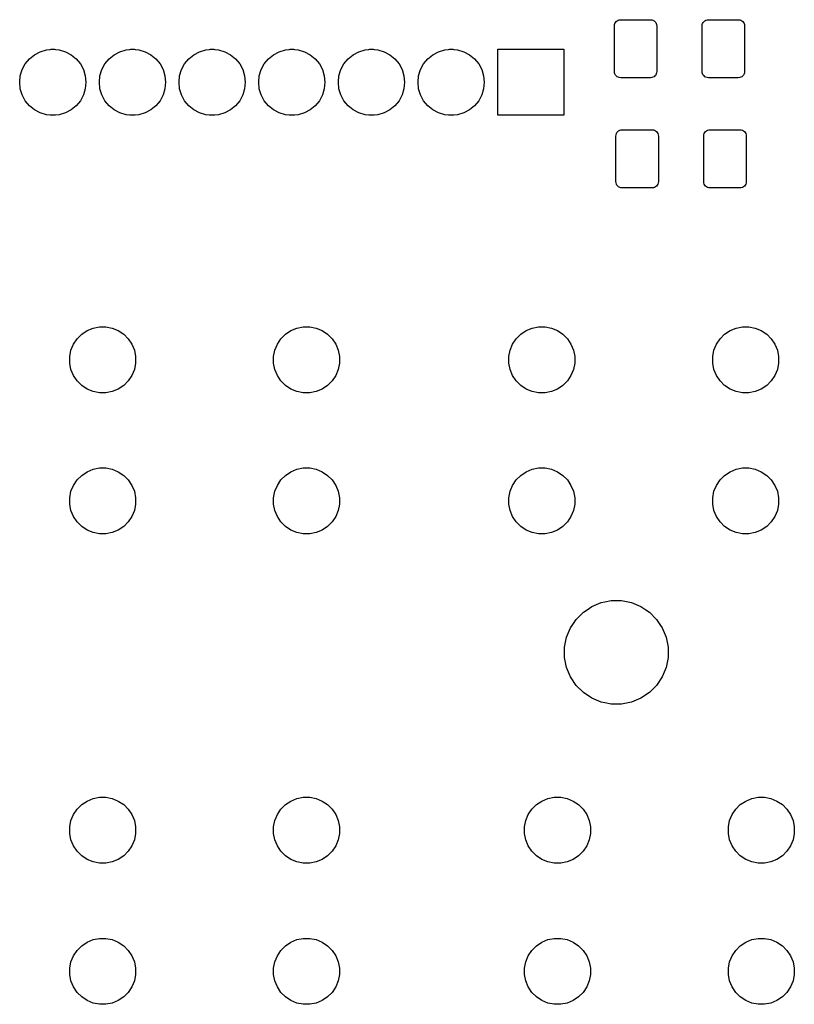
# Model space of a CAD drawing. Extents: x 69 to 114.1, y -101.6 to -36.7.
# Tile 3 of 3: x 89.4 to 114.1, y -69.6 to -38.2. Entities that reach past the tile are written whole.
import ezdxf

# ---------------------------------------------------------------- set-up
doc = ezdxf.new("R2010")
doc.units = 0
doc.header["$MEASUREMENT"] = 0
doc.layers.add('BLACK', color=7, linetype='CONTINUOUS')

msp = doc.modelspace()

# ---------------------------------------------------------------- linework, layer by layer
at = {"layer": 'BLACK', "linetype": 'CONTINUOUS'}
for p, q in [((108.318, -38.3114), (108.329, -38.2749)), ((108.329, -38.2749), (108.347, -38.2412)), ((108.347, -38.2412), (108.372, -38.2117)), ((108.372, -38.2117), (108.401, -38.1874)), ((108.401, -38.1874), (108.435, -38.1694)), ((108.435, -38.1694), (108.471, -38.1583)), ((108.471, -38.1583), (108.516, -38.154)), ((108.516, -38.154), (109.464, -38.154)), ((109.464, -38.154), (109.509, -38.1583)), ((109.509, -38.1583), (109.545, -38.1694)), ((109.545, -38.1694), (109.579, -38.1874)), ((109.579, -38.1874), (109.608, -38.2117)), ((109.608, -38.2117), (109.633, -38.2412)), ((109.633, -38.2412), (109.651, -38.2749)), ((109.651, -38.2749), (109.662, -38.3114)), ((111.118, -38.3114), (111.129, -38.2749)), ((111.129, -38.2749), (111.147, -38.2412)), ((111.147, -38.2412), (111.172, -38.2117)), ((111.172, -38.2117), (111.201, -38.1874)), ((111.201, -38.1874), (111.235, -38.1694)), ((111.235, -38.1694), (111.271, -38.1583)), ((111.271, -38.1583), (111.316, -38.154)), ((111.316, -38.154), (112.264, -38.154)), ((112.264, -38.154), (112.309, -38.1583)), ((112.309, -38.1583), (112.345, -38.1694)), ((112.345, -38.1694), (112.379, -38.1874)), ((112.379, -38.1874), (112.408, -38.2117)), ((112.408, -38.2117), (112.433, -38.2412)), ((112.433, -38.2412), (112.451, -38.2749)), ((112.451, -38.2749), (112.462, -38.3114)), ((108.314, -38.3555), (108.318, -38.3114)), ((108.314, -39.8045), (108.314, -38.3555)), ((109.662, -38.3114), (109.666, -38.3555)), ((109.666, -38.3555), (109.666, -39.8045)), ((111.114, -38.3555), (111.118, -38.3114)), ((111.114, -39.8045), (111.114, -38.3555)), ((112.462, -38.3114), (112.466, -38.3555)), ((112.466, -38.3555), (112.466, -39.8045)), ((89.8233, -39.2719), (90.0059, -39.1743)), ((90.0059, -39.1743), (90.204, -39.1142)), ((90.204, -39.1142), (90.3275, -39.102)), ((90.3275, -39.102), (90.3584, -39.099)), ((90.3584, -39.099), (90.4616, -39.099)), ((90.4616, -39.099), (90.4925, -39.102)), ((90.4925, -39.102), (90.616, -39.1142)), ((90.616, -39.1142), (90.8141, -39.1743)), ((90.8141, -39.1743), (90.9967, -39.2719)), ((92.3633, -39.2719), (92.5459, -39.1743)), ((92.5459, -39.1743), (92.744, -39.1142)), ((92.744, -39.1142), (92.8675, -39.102)), ((92.8675, -39.102), (92.8984, -39.099)), ((92.8984, -39.099), (93.0016, -39.099)), ((93.0016, -39.099), (93.0325, -39.102)), ((93.0325, -39.102), (93.156, -39.1142)), ((93.156, -39.1142), (93.3541, -39.1743)), ((93.3541, -39.1743), (93.5367, -39.2719)), ((94.9033, -39.2719), (95.0859, -39.1743)), ((95.0859, -39.1743), (95.284, -39.1142)), ((95.284, -39.1142), (95.4075, -39.102)), ((95.4075, -39.102), (95.4384, -39.099)), ((95.4384, -39.099), (95.5416, -39.099)), ((95.5416, -39.099), (95.5725, -39.102)), ((95.5725, -39.102), (95.696, -39.1142)), ((95.696, -39.1142), (95.8941, -39.1743)), ((95.8941, -39.1743), (96.0767, -39.2719)), ((97.4433, -39.2719), (97.6259, -39.1743)), ((97.6259, -39.1743), (97.824, -39.1142)), ((97.824, -39.1142), (97.9475, -39.102)), ((97.9475, -39.102), (97.9784, -39.099)), ((97.9784, -39.099), (98.0816, -39.099)), ((98.0816, -39.099), (98.1125, -39.102)), ((98.1125, -39.102), (98.236, -39.1142)), ((98.236, -39.1142), (98.4341, -39.1743)), ((98.4341, -39.1743), (98.6167, -39.2719)), ((99.9833, -39.2719), (100.166, -39.1743)), ((100.166, -39.1743), (100.364, -39.1142)), ((100.364, -39.1142), (100.487, -39.102)), ((100.487, -39.102), (100.518, -39.099)), ((100.518, -39.099), (100.622, -39.099)), ((100.622, -39.099), (100.653, -39.102)), ((100.653, -39.102), (100.776, -39.1142)), ((100.776, -39.1142), (100.974, -39.1743)), ((100.974, -39.1743), (101.157, -39.2719)), ((102.523, -39.2719), (102.706, -39.1743)), ((102.706, -39.1743), (102.904, -39.1142)), ((102.904, -39.1142), (103.027, -39.102)), ((103.027, -39.102), (103.058, -39.099)), ((103.058, -39.099), (103.162, -39.099)), ((103.162, -39.099), (103.193, -39.102)), ((103.193, -39.102), (103.316, -39.1142)), ((103.316, -39.1142), (103.514, -39.1743)), ((103.514, -39.1743), (103.697, -39.2719)), ((104.599, -41.201), (104.599, -39.099)), ((104.599, -39.099), (106.701, -39.099)), ((106.701, -39.099), (106.701, -41.201)), ((89.5319, -39.5633), (89.6632, -39.4032)), ((89.6632, -39.4032), (89.8233, -39.2719)), ((90.9967, -39.2719), (91.1568, -39.4032)), ((91.1568, -39.4032), (91.2881, -39.5633)), ((92.0719, -39.5633), (92.2032, -39.4032)), ((92.2032, -39.4032), (92.3633, -39.2719)), ((93.5367, -39.2719), (93.6968, -39.4032)), ((93.6968, -39.4032), (93.8281, -39.5633)), ((94.6119, -39.5633), (94.7432, -39.4032)), ((94.7432, -39.4032), (94.9033, -39.2719)), ((96.0767, -39.2719), (96.2368, -39.4032)), ((96.2368, -39.4032), (96.3681, -39.5633)), ((97.1519, -39.5633), (97.2832, -39.4032)), ((97.2832, -39.4032), (97.4433, -39.2719)), ((98.6167, -39.2719), (98.7768, -39.4032)), ((98.7768, -39.4032), (98.9081, -39.5633)), ((99.6919, -39.5633), (99.8232, -39.4032)), ((99.8232, -39.4032), (99.9833, -39.2719)), ((101.157, -39.2719), (101.317, -39.4032)), ((101.317, -39.4032), (101.448, -39.5633)), ((102.232, -39.5633), (102.363, -39.4032)), ((102.363, -39.4032), (102.523, -39.2719)), ((103.697, -39.2719), (103.857, -39.4032)), ((103.857, -39.4032), (103.988, -39.5633)), ((89.3742, -39.944), (89.4343, -39.7459)), ((89.4343, -39.7459), (89.5319, -39.5633)), ((91.2881, -39.5633), (91.3857, -39.7459)), ((91.3857, -39.7459), (91.4458, -39.944)), ((91.9142, -39.944), (91.9743, -39.7459)), ((91.9743, -39.7459), (92.0719, -39.5633)), ((93.8281, -39.5633), (93.9257, -39.7459)), ((93.9257, -39.7459), (93.9858, -39.944)), ((94.4542, -39.944), (94.5143, -39.7459)), ((94.5143, -39.7459), (94.6119, -39.5633)), ((96.3681, -39.5633), (96.4657, -39.7459)), ((96.4657, -39.7459), (96.5258, -39.944)), ((96.9942, -39.944), (97.0543, -39.7459)), ((97.0543, -39.7459), (97.1519, -39.5633)), ((98.9081, -39.5633), (99.0057, -39.7459)), ((99.0057, -39.7459), (99.0658, -39.944)), ((99.5342, -39.944), (99.5943, -39.7459)), ((99.5943, -39.7459), (99.6919, -39.5633)), ((101.448, -39.5633), (101.546, -39.7459)), ((101.546, -39.7459), (101.606, -39.944)), ((102.074, -39.944), (102.134, -39.7459)), ((102.134, -39.7459), (102.232, -39.5633)), ((103.988, -39.5633), (104.086, -39.7459)), ((104.086, -39.7459), (104.146, -39.944)), ((108.318, -39.8486), (108.314, -39.8045)), ((108.329, -39.8851), (108.318, -39.8486)), ((109.662, -39.8486), (109.651, -39.8851)), ((109.666, -39.8045), (109.662, -39.8486)), ((111.118, -39.8486), (111.114, -39.8045)), ((111.129, -39.8851), (111.118, -39.8486)), ((112.462, -39.8486), (112.451, -39.8851)), ((112.466, -39.8045), (112.462, -39.8486)), ((89.3539, -40.15), (89.3742, -39.944)), ((89.3742, -40.356), (89.3539, -40.15)), ((91.4458, -39.944), (91.4661, -40.15)), ((91.4661, -40.15), (91.4458, -40.356)), ((91.8939, -40.15), (91.9142, -39.944)), ((91.9142, -40.356), (91.8939, -40.15)), ((93.9858, -39.944), (94.0061, -40.15)), ((94.0061, -40.15), (93.9858, -40.356)), ((94.4339, -40.15), (94.4542, -39.944)), ((94.4542, -40.356), (94.4339, -40.15)), ((96.5258, -39.944), (96.5461, -40.15)), ((96.5461, -40.15), (96.5258, -40.356)), ((96.9739, -40.15), (96.9942, -39.944)), ((96.9942, -40.356), (96.9739, -40.15)), ((99.0658, -39.944), (99.0861, -40.15)), ((99.0861, -40.15), (99.0658, -40.356)), ((99.5139, -40.15), (99.5342, -39.944)), ((99.5342, -40.356), (99.5139, -40.15)), ((101.606, -39.944), (101.626, -40.15)), ((101.626, -40.15), (101.606, -40.356)), ((102.054, -40.15), (102.074, -39.944)), ((102.074, -40.356), (102.054, -40.15)), ((104.146, -39.944), (104.166, -40.15)), ((104.166, -40.15), (104.146, -40.356)), ((108.347, -39.9188), (108.329, -39.8851)), ((108.372, -39.9483), (108.347, -39.9188)), ((108.401, -39.9726), (108.372, -39.9483)), ((108.435, -39.9906), (108.401, -39.9726)), ((108.471, -40.0017), (108.435, -39.9906)), ((108.516, -40.006), (108.471, -40.0017)), ((109.464, -40.006), (108.516, -40.006)), ((109.509, -40.0017), (109.464, -40.006)), ((109.545, -39.9906), (109.509, -40.0017)), ((109.579, -39.9726), (109.545, -39.9906)), ((109.608, -39.9483), (109.579, -39.9726)), ((109.633, -39.9188), (109.608, -39.9483)), ((109.651, -39.8851), (109.633, -39.9188)), ((111.147, -39.9188), (111.129, -39.8851)), ((111.172, -39.9483), (111.147, -39.9188)), ((111.201, -39.9726), (111.172, -39.9483)), ((111.235, -39.9906), (111.201, -39.9726)), ((111.271, -40.0017), (111.235, -39.9906)), ((111.316, -40.006), (111.271, -40.0017)), ((112.264, -40.006), (111.316, -40.006)), ((112.309, -40.0017), (112.264, -40.006)), ((112.345, -39.9906), (112.309, -40.0017)), ((112.379, -39.9726), (112.345, -39.9906)), ((112.408, -39.9483), (112.379, -39.9726)), ((112.433, -39.9188), (112.408, -39.9483)), ((112.451, -39.8851), (112.433, -39.9188)), ((89.4343, -40.5541), (89.3742, -40.356)), ((91.4458, -40.356), (91.3857, -40.5541)), ((91.9743, -40.5541), (91.9142, -40.356)), ((93.9858, -40.356), (93.9257, -40.5541)), ((94.5143, -40.5541), (94.4542, -40.356)), ((96.5258, -40.356), (96.4657, -40.5541)), ((97.0543, -40.5541), (96.9942, -40.356)), ((99.0658, -40.356), (99.0057, -40.5541)), ((99.5943, -40.5541), (99.5342, -40.356)), ((101.606, -40.356), (101.546, -40.5541)), ((102.134, -40.5541), (102.074, -40.356)), ((104.146, -40.356), (104.086, -40.5541)), ((89.5319, -40.7367), (89.4343, -40.5541)), ((89.6632, -40.8968), (89.5319, -40.7367)), ((91.2881, -40.7367), (91.1568, -40.8968)), ((91.3857, -40.5541), (91.2881, -40.7367)), ((92.0719, -40.7367), (91.9743, -40.5541)), ((92.2032, -40.8968), (92.0719, -40.7367)), ((93.8281, -40.7367), (93.6968, -40.8968)), ((93.9257, -40.5541), (93.8281, -40.7367)), ((94.6119, -40.7367), (94.5143, -40.5541)), ((94.7432, -40.8968), (94.6119, -40.7367)), ((96.3681, -40.7367), (96.2368, -40.8968)), ((96.4657, -40.5541), (96.3681, -40.7367)), ((97.1519, -40.7367), (97.0543, -40.5541)), ((97.2832, -40.8968), (97.1519, -40.7367)), ((98.9081, -40.7367), (98.7768, -40.8968)), ((99.0057, -40.5541), (98.9081, -40.7367)), ((99.6919, -40.7367), (99.5943, -40.5541)), ((99.8232, -40.8968), (99.6919, -40.7367)), ((101.448, -40.7367), (101.317, -40.8968)), ((101.546, -40.5541), (101.448, -40.7367)), ((102.232, -40.7367), (102.134, -40.5541)), ((102.363, -40.8968), (102.232, -40.7367)), ((103.988, -40.7367), (103.857, -40.8968)), ((104.086, -40.5541), (103.988, -40.7367)), ((89.8233, -41.0281), (89.6632, -40.8968)), ((90.0059, -41.1257), (89.8233, -41.0281)), ((90.204, -41.1858), (90.0059, -41.1257)), ((90.8141, -41.1257), (90.616, -41.1858)), ((90.9967, -41.0281), (90.8141, -41.1257)), ((91.1568, -40.8968), (90.9967, -41.0281)), ((92.3633, -41.0281), (92.2032, -40.8968)), ((92.5459, -41.1257), (92.3633, -41.0281)), ((92.744, -41.1858), (92.5459, -41.1257)), ((93.3541, -41.1257), (93.156, -41.1858)), ((93.5367, -41.0281), (93.3541, -41.1257)), ((93.6968, -40.8968), (93.5367, -41.0281)), ((94.9033, -41.0281), (94.7432, -40.8968)), ((95.0859, -41.1257), (94.9033, -41.0281)), ((95.284, -41.1858), (95.0859, -41.1257)), ((95.8941, -41.1257), (95.696, -41.1858)), ((96.0767, -41.0281), (95.8941, -41.1257)), ((96.2368, -40.8968), (96.0767, -41.0281)), ((97.4433, -41.0281), (97.2832, -40.8968)), ((97.6259, -41.1257), (97.4433, -41.0281)), ((97.824, -41.1858), (97.6259, -41.1257)), ((98.4341, -41.1257), (98.236, -41.1858)), ((98.6167, -41.0281), (98.4341, -41.1257)), ((98.7768, -40.8968), (98.6167, -41.0281)), ((99.9833, -41.0281), (99.8232, -40.8968)), ((100.166, -41.1257), (99.9833, -41.0281)), ((100.364, -41.1858), (100.166, -41.1257)), ((100.974, -41.1257), (100.776, -41.1858)), ((101.157, -41.0281), (100.974, -41.1257)), ((101.317, -40.8968), (101.157, -41.0281)), ((102.523, -41.0281), (102.363, -40.8968)), ((102.706, -41.1257), (102.523, -41.0281)), ((102.904, -41.1858), (102.706, -41.1257)), ((103.514, -41.1257), (103.316, -41.1858)), ((103.697, -41.0281), (103.514, -41.1257)), ((103.857, -40.8968), (103.697, -41.0281)), ((90.3275, -41.198), (90.204, -41.1858)), ((90.3584, -41.201), (90.3275, -41.198)), ((90.4616, -41.201), (90.3584, -41.201)), ((90.4925, -41.198), (90.4616, -41.201)), ((90.616, -41.1858), (90.4925, -41.198)), ((92.8675, -41.198), (92.744, -41.1858)), ((92.8984, -41.201), (92.8675, -41.198)), ((93.0016, -41.201), (92.8984, -41.201)), ((93.0325, -41.198), (93.0016, -41.201)), ((93.156, -41.1858), (93.0325, -41.198)), ((95.4075, -41.198), (95.284, -41.1858)), ((95.4384, -41.201), (95.4075, -41.198)), ((95.5416, -41.201), (95.4384, -41.201)), ((95.5725, -41.198), (95.5416, -41.201)), ((95.696, -41.1858), (95.5725, -41.198)), ((97.9475, -41.198), (97.824, -41.1858)), ((97.9784, -41.201), (97.9475, -41.198)), ((98.0816, -41.201), (97.9784, -41.201)), ((98.1125, -41.198), (98.0816, -41.201)), ((98.236, -41.1858), (98.1125, -41.198)), ((100.487, -41.198), (100.364, -41.1858)), ((100.518, -41.201), (100.487, -41.198)), ((100.622, -41.201), (100.518, -41.201)), ((100.653, -41.198), (100.622, -41.201)), ((100.776, -41.1858), (100.653, -41.198)), ((103.027, -41.198), (102.904, -41.1858)), ((103.058, -41.201), (103.027, -41.198)), ((103.162, -41.201), (103.058, -41.201)), ((103.193, -41.198), (103.162, -41.201)), ((103.316, -41.1858), (103.193, -41.198)), ((106.701, -41.201), (104.599, -41.201)), ((108.379, -41.7849), (108.397, -41.7512)), ((108.397, -41.7512), (108.422, -41.7217)), ((108.422, -41.7217), (108.451, -41.6974)), ((108.451, -41.6974), (108.485, -41.6794)), ((108.485, -41.6794), (108.521, -41.6683)), ((108.521, -41.6683), (108.566, -41.664)), ((108.566, -41.664), (109.514, -41.664)), ((109.514, -41.664), (109.559, -41.6683)), ((109.559, -41.6683), (109.595, -41.6794)), ((109.595, -41.6794), (109.629, -41.6974)), ((109.629, -41.6974), (109.658, -41.7217)), ((109.658, -41.7217), (109.683, -41.7512)), ((109.683, -41.7512), (109.701, -41.7849)), ((111.179, -41.7849), (111.197, -41.7512)), ((111.197, -41.7512), (111.222, -41.7217)), ((111.222, -41.7217), (111.251, -41.6974)), ((111.251, -41.6974), (111.285, -41.6794)), ((111.285, -41.6794), (111.321, -41.6683)), ((111.321, -41.6683), (111.366, -41.664)), ((111.366, -41.664), (112.314, -41.664)), ((112.314, -41.664), (112.359, -41.6683)), ((112.359, -41.6683), (112.395, -41.6794)), ((112.395, -41.6794), (112.429, -41.6974)), ((112.429, -41.6974), (112.458, -41.7217)), ((112.458, -41.7217), (112.483, -41.7512)), ((112.483, -41.7512), (112.501, -41.7849)), ((108.364, -41.8655), (108.368, -41.8214)), ((108.364, -43.3145), (108.364, -41.8655)), ((108.368, -41.8214), (108.379, -41.7849)), ((109.701, -41.7849), (109.712, -41.8214)), ((109.712, -41.8214), (109.716, -41.8655)), ((109.716, -41.8655), (109.716, -43.3145)), ((111.164, -41.8655), (111.168, -41.8214)), ((111.164, -43.3145), (111.164, -41.8655)), ((111.168, -41.8214), (111.179, -41.7849)), ((112.501, -41.7849), (112.512, -41.8214)), ((112.512, -41.8214), (112.516, -41.8655)), ((112.516, -41.8655), (112.516, -43.3145)), ((108.368, -43.3586), (108.364, -43.3145)), ((109.716, -43.3145), (109.712, -43.3586)), ((111.168, -43.3586), (111.164, -43.3145)), ((112.516, -43.3145), (112.512, -43.3586)), ((108.379, -43.3951), (108.368, -43.3586)), ((108.397, -43.4288), (108.379, -43.3951)), ((108.422, -43.4583), (108.397, -43.4288)), ((108.451, -43.4826), (108.422, -43.4583)), ((108.485, -43.5006), (108.451, -43.4826)), ((108.521, -43.5117), (108.485, -43.5006)), ((108.566, -43.516), (108.521, -43.5117)), ((109.514, -43.516), (108.566, -43.516)), ((109.559, -43.5117), (109.514, -43.516)), ((109.595, -43.5006), (109.559, -43.5117)), ((109.629, -43.4826), (109.595, -43.5006)), ((109.658, -43.4583), (109.629, -43.4826)), ((109.683, -43.4288), (109.658, -43.4583)), ((109.701, -43.3951), (109.683, -43.4288)), ((109.712, -43.3586), (109.701, -43.3951)), ((111.179, -43.3951), (111.168, -43.3586)), ((111.197, -43.4288), (111.179, -43.3951)), ((111.222, -43.4583), (111.197, -43.4288)), ((111.251, -43.4826), (111.222, -43.4583)), ((111.285, -43.5006), (111.251, -43.4826)), ((111.321, -43.5117), (111.285, -43.5006)), ((111.366, -43.516), (111.321, -43.5117)), ((112.314, -43.516), (111.366, -43.516)), ((112.359, -43.5117), (112.314, -43.516)), ((112.395, -43.5006), (112.359, -43.5117)), ((112.429, -43.4826), (112.395, -43.5006)), ((112.458, -43.4583), (112.429, -43.4826)), ((112.483, -43.4288), (112.458, -43.4583)), ((112.501, -43.3951), (112.483, -43.4288)), ((112.512, -43.3586), (112.501, -43.3951)), ((91.5022, -48.0686), (91.6934, -47.9894)), ((91.6934, -47.9894), (91.8965, -47.949)), ((91.8965, -47.949), (92.1035, -47.949)), ((92.1035, -47.949), (92.3066, -47.9894)), ((92.3066, -47.9894), (92.4978, -48.0686)), ((98.0022, -48.0686), (98.1934, -47.9894)), ((98.1934, -47.9894), (98.3965, -47.949)), ((98.3965, -47.949), (98.6035, -47.949)), ((98.6035, -47.949), (98.8066, -47.9894)), ((98.8066, -47.9894), (98.9978, -48.0686)), ((105.502, -48.0686), (105.693, -47.9894)), ((105.693, -47.9894), (105.896, -47.949)), ((105.896, -47.949), (106.104, -47.949)), ((106.104, -47.949), (106.307, -47.9894)), ((106.307, -47.9894), (106.498, -48.0686)), ((112.002, -48.0686), (112.193, -47.9894)), ((112.193, -47.9894), (112.396, -47.949)), ((112.396, -47.949), (112.604, -47.949)), ((112.604, -47.949), (112.807, -47.9894)), ((112.807, -47.9894), (112.998, -48.0686)), ((91.0686, -48.5022), (91.1836, -48.33)), ((91.1836, -48.33), (91.33, -48.1836)), ((91.33, -48.1836), (91.5022, -48.0686)), ((92.4978, -48.0686), (92.67, -48.1836)), ((92.67, -48.1836), (92.8164, -48.33)), ((92.8164, -48.33), (92.9314, -48.5022)), ((97.5686, -48.5022), (97.6836, -48.33)), ((97.6836, -48.33), (97.83, -48.1836)), ((97.83, -48.1836), (98.0022, -48.0686)), ((98.9978, -48.0686), (99.17, -48.1836)), ((99.17, -48.1836), (99.3164, -48.33)), ((99.3164, -48.33), (99.4314, -48.5022)), ((105.069, -48.5022), (105.184, -48.33)), ((105.184, -48.33), (105.33, -48.1836)), ((105.33, -48.1836), (105.502, -48.0686)), ((106.498, -48.0686), (106.67, -48.1836)), ((106.67, -48.1836), (106.816, -48.33)), ((106.816, -48.33), (106.931, -48.5022)), ((111.569, -48.5022), (111.684, -48.33)), ((111.684, -48.33), (111.83, -48.1836)), ((111.83, -48.1836), (112.002, -48.0686)), ((112.998, -48.0686), (113.17, -48.1836)), ((113.17, -48.1836), (113.316, -48.33)), ((113.316, -48.33), (113.431, -48.5022)), ((90.9894, -48.6934), (91.0686, -48.5022)), ((92.9314, -48.5022), (93.0106, -48.6934)), ((97.4894, -48.6934), (97.5686, -48.5022)), ((99.4314, -48.5022), (99.5106, -48.6934)), ((104.989, -48.6934), (105.069, -48.5022)), ((106.931, -48.5022), (107.011, -48.6934)), ((111.489, -48.6934), (111.569, -48.5022)), ((113.431, -48.5022), (113.511, -48.6934)), ((90.949, -48.8965), (90.9894, -48.6934)), ((90.949, -49.1035), (90.949, -48.8965)), ((93.0106, -48.6934), (93.051, -48.8965)), ((93.051, -48.8965), (93.051, -49.1035)), ((97.449, -48.8965), (97.4894, -48.6934)), ((97.449, -49.1035), (97.449, -48.8965)), ((99.5106, -48.6934), (99.551, -48.8965)), ((99.551, -48.8965), (99.551, -49.1035)), ((104.949, -48.8965), (104.989, -48.6934)), ((104.949, -49.1035), (104.949, -48.8965)), ((107.011, -48.6934), (107.051, -48.8965)), ((107.051, -48.8965), (107.051, -49.1035)), ((111.449, -48.8965), (111.489, -48.6934)), ((111.449, -49.1035), (111.449, -48.8965)), ((113.511, -48.6934), (113.551, -48.8965)), ((113.551, -48.8965), (113.551, -49.1035)), ((90.9894, -49.3066), (90.949, -49.1035)), ((93.051, -49.1035), (93.0106, -49.3066)), ((97.4894, -49.3066), (97.449, -49.1035)), ((99.551, -49.1035), (99.5106, -49.3066)), ((104.989, -49.3066), (104.949, -49.1035)), ((107.051, -49.1035), (107.011, -49.3066)), ((111.489, -49.3066), (111.449, -49.1035)), ((113.551, -49.1035), (113.511, -49.3066)), ((91.0686, -49.4978), (90.9894, -49.3066)), ((91.1836, -49.67), (91.0686, -49.4978)), ((92.9314, -49.4978), (92.8164, -49.67)), ((93.0106, -49.3066), (92.9314, -49.4978)), ((97.5686, -49.4978), (97.4894, -49.3066)), ((97.6836, -49.67), (97.5686, -49.4978)), ((99.4314, -49.4978), (99.3164, -49.67)), ((99.5106, -49.3066), (99.4314, -49.4978)), ((105.069, -49.4978), (104.989, -49.3066)), ((105.184, -49.67), (105.069, -49.4978)), ((106.931, -49.4978), (106.816, -49.67)), ((107.011, -49.3066), (106.931, -49.4978)), ((111.569, -49.4978), (111.489, -49.3066)), ((111.684, -49.67), (111.569, -49.4978)), ((113.431, -49.4978), (113.316, -49.67)), ((113.511, -49.3066), (113.431, -49.4978)), ((91.33, -49.8164), (91.1836, -49.67)), ((91.5022, -49.9314), (91.33, -49.8164)), ((92.67, -49.8164), (92.4978, -49.9314)), ((92.8164, -49.67), (92.67, -49.8164)), ((97.83, -49.8164), (97.6836, -49.67)), ((98.0022, -49.9314), (97.83, -49.8164)), ((99.17, -49.8164), (98.9978, -49.9314)), ((99.3164, -49.67), (99.17, -49.8164)), ((105.33, -49.8164), (105.184, -49.67)), ((105.502, -49.9314), (105.33, -49.8164)), ((106.67, -49.8164), (106.498, -49.9314)), ((106.816, -49.67), (106.67, -49.8164)), ((111.83, -49.8164), (111.684, -49.67)), ((112.002, -49.9314), (111.83, -49.8164)), ((113.17, -49.8164), (112.998, -49.9314)), ((113.316, -49.67), (113.17, -49.8164)), ((91.6934, -50.0106), (91.5022, -49.9314)), ((91.8965, -50.051), (91.6934, -50.0106)), ((92.1035, -50.051), (91.8965, -50.051)), ((92.3066, -50.0106), (92.1035, -50.051)), ((92.4978, -49.9314), (92.3066, -50.0106)), ((98.1934, -50.0106), (98.0022, -49.9314)), ((98.3965, -50.051), (98.1934, -50.0106)), ((98.6035, -50.051), (98.3965, -50.051)), ((98.8066, -50.0106), (98.6035, -50.051)), ((98.9978, -49.9314), (98.8066, -50.0106)), ((105.693, -50.0106), (105.502, -49.9314)), ((105.896, -50.051), (105.693, -50.0106)), ((106.104, -50.051), (105.896, -50.051)), ((106.307, -50.0106), (106.104, -50.051)), ((106.498, -49.9314), (106.307, -50.0106)), ((112.193, -50.0106), (112.002, -49.9314)), ((112.396, -50.051), (112.193, -50.0106)), ((112.604, -50.051), (112.396, -50.051)), ((112.807, -50.0106), (112.604, -50.051)), ((112.998, -49.9314), (112.807, -50.0106)), ((91.1836, -52.83), (91.33, -52.6836)), ((91.33, -52.6836), (91.5022, -52.5686)), ((91.5022, -52.5686), (91.6934, -52.4894)), ((91.6934, -52.4894), (91.8965, -52.449)), ((91.8965, -52.449), (92.1035, -52.449)), ((92.1035, -52.449), (92.3066, -52.4894)), ((92.3066, -52.4894), (92.4978, -52.5686)), ((92.4978, -52.5686), (92.67, -52.6836)), ((92.67, -52.6836), (92.8164, -52.83)), ((97.6836, -52.83), (97.83, -52.6836)), ((97.83, -52.6836), (98.0022, -52.5686)), ((98.0022, -52.5686), (98.1934, -52.4894)), ((98.1934, -52.4894), (98.3965, -52.449)), ((98.3965, -52.449), (98.6035, -52.449)), ((98.6035, -52.449), (98.8066, -52.4894)), ((98.8066, -52.4894), (98.9978, -52.5686)), ((98.9978, -52.5686), (99.17, -52.6836)), ((99.17, -52.6836), (99.3164, -52.83)), ((105.184, -52.83), (105.33, -52.6836)), ((105.33, -52.6836), (105.502, -52.5686)), ((105.502, -52.5686), (105.693, -52.4894)), ((105.693, -52.4894), (105.896, -52.449)), ((105.896, -52.449), (106.104, -52.449)), ((106.104, -52.449), (106.307, -52.4894)), ((106.307, -52.4894), (106.498, -52.5686)), ((106.498, -52.5686), (106.67, -52.6836)), ((106.67, -52.6836), (106.816, -52.83)), ((111.684, -52.83), (111.83, -52.6836)), ((111.83, -52.6836), (112.002, -52.5686)), ((112.002, -52.5686), (112.193, -52.4894)), ((112.193, -52.4894), (112.396, -52.449)), ((112.396, -52.449), (112.604, -52.449)), ((112.604, -52.449), (112.807, -52.4894)), ((112.807, -52.4894), (112.998, -52.5686)), ((112.998, -52.5686), (113.17, -52.6836)), ((113.17, -52.6836), (113.316, -52.83)), ((90.9894, -53.1934), (91.0686, -53.0022)), ((91.0686, -53.0022), (91.1836, -52.83)), ((92.8164, -52.83), (92.9314, -53.0022)), ((92.9314, -53.0022), (93.0106, -53.1934)), ((97.4894, -53.1934), (97.5686, -53.0022)), ((97.5686, -53.0022), (97.6836, -52.83)), ((99.3164, -52.83), (99.4314, -53.0022)), ((99.4314, -53.0022), (99.5106, -53.1934)), ((104.989, -53.1934), (105.069, -53.0022)), ((105.069, -53.0022), (105.184, -52.83)), ((106.816, -52.83), (106.931, -53.0022)), ((106.931, -53.0022), (107.011, -53.1934)), ((111.489, -53.1934), (111.569, -53.0022)), ((111.569, -53.0022), (111.684, -52.83)), ((113.316, -52.83), (113.431, -53.0022)), ((113.431, -53.0022), (113.511, -53.1934)), ((90.949, -53.3965), (90.9894, -53.1934)), ((93.0106, -53.1934), (93.051, -53.3965)), ((97.449, -53.3965), (97.4894, -53.1934)), ((99.5106, -53.1934), (99.551, -53.3965)), ((104.949, -53.3965), (104.989, -53.1934)), ((107.011, -53.1934), (107.051, -53.3965)), ((111.449, -53.3965), (111.489, -53.1934)), ((113.511, -53.1934), (113.551, -53.3965)), ((90.949, -53.6035), (90.949, -53.3965)), ((90.9894, -53.8066), (90.949, -53.6035)), ((93.051, -53.6035), (93.0106, -53.8066)), ((93.051, -53.3965), (93.051, -53.6035)), ((97.449, -53.6035), (97.449, -53.3965)), ((97.4894, -53.8066), (97.449, -53.6035)), ((99.551, -53.6035), (99.5106, -53.8066)), ((99.551, -53.3965), (99.551, -53.6035)), ((104.949, -53.6035), (104.949, -53.3965)), ((104.989, -53.8066), (104.949, -53.6035)), ((107.051, -53.6035), (107.011, -53.8066)), ((107.051, -53.3965), (107.051, -53.6035)), ((111.449, -53.6035), (111.449, -53.3965)), ((111.489, -53.8066), (111.449, -53.6035)), ((113.551, -53.6035), (113.511, -53.8066)), ((113.551, -53.3965), (113.551, -53.6035)), ((91.0686, -53.9978), (90.9894, -53.8066)), ((91.1836, -54.17), (91.0686, -53.9978)), ((92.9314, -53.9978), (92.8164, -54.17)), ((93.0106, -53.8066), (92.9314, -53.9978)), ((97.5686, -53.9978), (97.4894, -53.8066)), ((97.6836, -54.17), (97.5686, -53.9978)), ((99.4314, -53.9978), (99.3164, -54.17)), ((99.5106, -53.8066), (99.4314, -53.9978)), ((105.069, -53.9978), (104.989, -53.8066)), ((105.184, -54.17), (105.069, -53.9978)), ((106.931, -53.9978), (106.816, -54.17)), ((107.011, -53.8066), (106.931, -53.9978)), ((111.569, -53.9978), (111.489, -53.8066)), ((111.684, -54.17), (111.569, -53.9978)), ((113.431, -53.9978), (113.316, -54.17)), ((113.511, -53.8066), (113.431, -53.9978)), ((91.33, -54.3164), (91.1836, -54.17)), ((91.5022, -54.4314), (91.33, -54.3164)), ((92.67, -54.3164), (92.4978, -54.4314)), ((92.8164, -54.17), (92.67, -54.3164)), ((97.83, -54.3164), (97.6836, -54.17)), ((98.0022, -54.4314), (97.83, -54.3164)), ((99.17, -54.3164), (98.9978, -54.4314)), ((99.3164, -54.17), (99.17, -54.3164)), ((105.33, -54.3164), (105.184, -54.17)), ((105.502, -54.4314), (105.33, -54.3164)), ((106.67, -54.3164), (106.498, -54.4314)), ((106.816, -54.17), (106.67, -54.3164)), ((111.83, -54.3164), (111.684, -54.17)), ((112.002, -54.4314), (111.83, -54.3164)), ((113.17, -54.3164), (112.998, -54.4314)), ((113.316, -54.17), (113.17, -54.3164)), ((91.6934, -54.5106), (91.5022, -54.4314)), ((91.8965, -54.551), (91.6934, -54.5106)), ((92.1035, -54.551), (91.8965, -54.551)), ((92.3066, -54.5106), (92.1035, -54.551)), ((92.4978, -54.4314), (92.3066, -54.5106)), ((98.1934, -54.5106), (98.0022, -54.4314)), ((98.3965, -54.551), (98.1934, -54.5106)), ((98.6035, -54.551), (98.3965, -54.551)), ((98.8066, -54.5106), (98.6035, -54.551)), ((98.9978, -54.4314), (98.8066, -54.5106)), ((105.693, -54.5106), (105.502, -54.4314)), ((105.896, -54.551), (105.693, -54.5106)), ((106.104, -54.551), (105.896, -54.551)), ((106.307, -54.5106), (106.104, -54.551)), ((106.498, -54.4314), (106.307, -54.5106)), ((112.193, -54.5106), (112.002, -54.4314)), ((112.396, -54.551), (112.193, -54.5106)), ((112.604, -54.551), (112.396, -54.551)), ((112.807, -54.5106), (112.604, -54.551)), ((112.998, -54.4314), (112.807, -54.5106)), ((107.598, -56.8669), (107.898, -56.7424)), ((107.898, -56.7424), (108.005, -56.7213)), ((108.005, -56.7213), (108.217, -56.679)), ((108.217, -56.679), (108.543, -56.679)), ((108.543, -56.679), (108.755, -56.7213)), ((108.755, -56.7213), (108.862, -56.7424)), ((108.862, -56.7424), (109.162, -56.8669)), ((107.098, -57.2775), (107.328, -57.0476)), ((107.328, -57.0476), (107.447, -56.9676)), ((107.447, -56.9676), (107.598, -56.8669)), ((109.162, -56.8669), (109.313, -56.9676)), ((109.313, -56.9676), (109.432, -57.0476)), ((109.432, -57.0476), (109.662, -57.2775)), ((106.97, -57.468), (107.098, -57.2775)), ((107.098, -57.2775), (107.098, -57.2775)), ((109.662, -57.2775), (109.662, -57.2775)), ((109.662, -57.2775), (109.79, -57.468)), ((106.792, -57.8484), (106.917, -57.548)), ((106.917, -57.548), (106.97, -57.468)), ((109.79, -57.468), (109.843, -57.548)), ((109.843, -57.548), (109.968, -57.8484)), ((106.729, -58.1674), (106.792, -57.8484)), ((109.968, -57.8484), (110.031, -58.1674)), ((106.729, -58.4926), (106.729, -58.1674)), ((110.031, -58.1674), (110.031, -58.4926)), ((106.792, -58.8116), (106.729, -58.4926)), ((110.031, -58.4926), (109.968, -58.8116)), ((106.917, -59.112), (106.792, -58.8116)), ((109.968, -58.8116), (109.843, -59.112)), ((107.098, -59.3825), (106.917, -59.112)), ((109.843, -59.112), (109.662, -59.3825)), ((107.328, -59.6124), (107.098, -59.3825)), ((107.598, -59.7931), (107.328, -59.6124)), ((107.328, -59.6124), (107.328, -59.6124)), ((109.432, -59.6124), (109.162, -59.7931)), ((109.662, -59.3825), (109.432, -59.6124)), ((109.432, -59.6124), (109.432, -59.6124)), ((107.898, -59.9176), (107.598, -59.7931)), ((108.005, -59.9387), (107.898, -59.9176)), ((108.217, -59.981), (108.005, -59.9387)), ((108.755, -59.9387), (108.543, -59.981)), ((108.862, -59.9176), (108.755, -59.9387)), ((109.162, -59.7931), (108.862, -59.9176)), ((108.543, -59.981), (108.217, -59.981)), ((91.33, -63.1836), (91.5022, -63.0686)), ((91.5022, -63.0686), (91.6934, -62.9894)), ((91.6934, -62.9894), (91.8965, -62.949)), ((91.8965, -62.949), (92.1035, -62.949)), ((92.1035, -62.949), (92.3066, -62.9894)), ((92.3066, -62.9894), (92.4978, -63.0686)), ((92.4978, -63.0686), (92.67, -63.1836)), ((97.83, -63.1836), (98.0022, -63.0686)), ((98.0022, -63.0686), (98.1934, -62.9894)), ((98.1934, -62.9894), (98.3965, -62.949)), ((98.3965, -62.949), (98.6035, -62.949)), ((98.6035, -62.949), (98.8066, -62.9894)), ((98.8066, -62.9894), (98.9978, -63.0686)), ((98.9978, -63.0686), (99.17, -63.1836)), ((105.83, -63.1836), (106.002, -63.0686)), ((106.002, -63.0686), (106.193, -62.9894)), ((106.193, -62.9894), (106.396, -62.949)), ((106.396, -62.949), (106.604, -62.949)), ((106.604, -62.949), (106.807, -62.9894)), ((106.807, -62.9894), (106.998, -63.0686)), ((106.998, -63.0686), (107.17, -63.1836)), ((112.33, -63.1836), (112.502, -63.0686)), ((112.502, -63.0686), (112.693, -62.9894)), ((112.693, -62.9894), (112.896, -62.949)), ((112.896, -62.949), (113.104, -62.949)), ((113.104, -62.949), (113.307, -62.9894)), ((113.307, -62.9894), (113.498, -63.0686)), ((113.498, -63.0686), (113.67, -63.1836)), ((91.0686, -63.5022), (91.1836, -63.33)), ((91.1836, -63.33), (91.33, -63.1836)), ((92.67, -63.1836), (92.8164, -63.33)), ((92.8164, -63.33), (92.9314, -63.5022)), ((97.5686, -63.5022), (97.6836, -63.33)), ((97.6836, -63.33), (97.83, -63.1836)), ((99.17, -63.1836), (99.3164, -63.33)), ((99.3164, -63.33), (99.4314, -63.5022)), ((105.569, -63.5022), (105.684, -63.33)), ((105.684, -63.33), (105.83, -63.1836)), ((107.17, -63.1836), (107.316, -63.33)), ((107.316, -63.33), (107.431, -63.5022)), ((112.069, -63.5022), (112.184, -63.33)), ((112.184, -63.33), (112.33, -63.1836)), ((113.67, -63.1836), (113.816, -63.33)), ((113.816, -63.33), (113.931, -63.5022)), ((90.949, -63.8965), (90.9894, -63.6934)), ((90.9894, -63.6934), (91.0686, -63.5022)), ((92.9314, -63.5022), (93.0106, -63.6934)), ((93.0106, -63.6934), (93.051, -63.8965)), ((97.449, -63.8965), (97.4894, -63.6934)), ((97.4894, -63.6934), (97.5686, -63.5022)), ((99.4314, -63.5022), (99.5106, -63.6934)), ((99.5106, -63.6934), (99.551, -63.8965)), ((105.449, -63.8965), (105.489, -63.6934)), ((105.489, -63.6934), (105.569, -63.5022)), ((107.431, -63.5022), (107.511, -63.6934)), ((107.511, -63.6934), (107.551, -63.8965)), ((111.949, -63.8965), (111.989, -63.6934)), ((111.989, -63.6934), (112.069, -63.5022)), ((113.931, -63.5022), (114.011, -63.6934)), ((114.011, -63.6934), (114.051, -63.8965)), ((90.949, -64.1035), (90.949, -63.8965)), ((93.051, -63.8965), (93.051, -64.1035)), ((97.449, -64.1035), (97.449, -63.8965)), ((99.551, -63.8965), (99.551, -64.1035)), ((105.449, -64.1035), (105.449, -63.8965)), ((107.551, -63.8965), (107.551, -64.1035)), ((111.949, -64.1035), (111.949, -63.8965)), ((114.051, -63.8965), (114.051, -64.1035)), ((90.9894, -64.3066), (90.949, -64.1035)), ((91.0686, -64.4978), (90.9894, -64.3066)), ((93.0106, -64.3066), (92.9314, -64.4978)), ((93.051, -64.1035), (93.0106, -64.3066)), ((97.4894, -64.3066), (97.449, -64.1035)), ((97.5686, -64.4978), (97.4894, -64.3066)), ((99.5106, -64.3066), (99.4314, -64.4978)), ((99.551, -64.1035), (99.5106, -64.3066)), ((105.489, -64.3066), (105.449, -64.1035)), ((105.569, -64.4978), (105.489, -64.3066)), ((107.511, -64.3066), (107.431, -64.4978)), ((107.551, -64.1035), (107.511, -64.3066)), ((111.989, -64.3066), (111.949, -64.1035)), ((112.069, -64.4978), (111.989, -64.3066)), ((114.011, -64.3066), (113.931, -64.4978)), ((114.051, -64.1035), (114.011, -64.3066)), ((91.1836, -64.67), (91.0686, -64.4978)), ((91.33, -64.8164), (91.1836, -64.67)), ((92.8164, -64.67), (92.67, -64.8164)), ((92.9314, -64.4978), (92.8164, -64.67)), ((97.6836, -64.67), (97.5686, -64.4978)), ((97.83, -64.8164), (97.6836, -64.67)), ((99.3164, -64.67), (99.17, -64.8164)), ((99.4314, -64.4978), (99.3164, -64.67)), ((105.684, -64.67), (105.569, -64.4978)), ((105.83, -64.8164), (105.684, -64.67)), ((107.316, -64.67), (107.17, -64.8164)), ((107.431, -64.4978), (107.316, -64.67)), ((112.184, -64.67), (112.069, -64.4978)), ((112.33, -64.8164), (112.184, -64.67)), ((113.816, -64.67), (113.67, -64.8164)), ((113.931, -64.4978), (113.816, -64.67)), ((91.5022, -64.9314), (91.33, -64.8164)), ((91.6934, -65.0106), (91.5022, -64.9314)), ((92.4978, -64.9314), (92.3066, -65.0106)), ((92.67, -64.8164), (92.4978, -64.9314)), ((98.0022, -64.9314), (97.83, -64.8164)), ((98.1934, -65.0106), (98.0022, -64.9314)), ((98.9978, -64.9314), (98.8066, -65.0106)), ((99.17, -64.8164), (98.9978, -64.9314)), ((106.002, -64.9314), (105.83, -64.8164)), ((106.193, -65.0106), (106.002, -64.9314)), ((106.998, -64.9314), (106.807, -65.0106)), ((107.17, -64.8164), (106.998, -64.9314)), ((112.502, -64.9314), (112.33, -64.8164)), ((112.693, -65.0106), (112.502, -64.9314)), ((113.498, -64.9314), (113.307, -65.0106)), ((113.67, -64.8164), (113.498, -64.9314)), ((91.8965, -65.051), (91.6934, -65.0106)), ((92.1035, -65.051), (91.8965, -65.051)), ((92.3066, -65.0106), (92.1035, -65.051)), ((98.3965, -65.051), (98.1934, -65.0106)), ((98.6035, -65.051), (98.3965, -65.051)), ((98.8066, -65.0106), (98.6035, -65.051)), ((106.396, -65.051), (106.193, -65.0106)), ((106.604, -65.051), (106.396, -65.051)), ((106.807, -65.0106), (106.604, -65.051)), ((112.896, -65.051), (112.693, -65.0106)), ((113.104, -65.051), (112.896, -65.051)), ((113.307, -65.0106), (113.104, -65.051)), ((91.5022, -67.5686), (91.6934, -67.4894)), ((91.6934, -67.4894), (91.8965, -67.449)), ((91.8965, -67.449), (92.1035, -67.449)), ((92.1035, -67.449), (92.3066, -67.4894)), ((92.3066, -67.4894), (92.4978, -67.5686)), ((98.0022, -67.5686), (98.1934, -67.4894)), ((98.1934, -67.4894), (98.3965, -67.449)), ((98.3965, -67.449), (98.6035, -67.449)), ((98.6035, -67.449), (98.8066, -67.4894)), ((98.8066, -67.4894), (98.9978, -67.5686)), ((106.002, -67.5686), (106.193, -67.4894)), ((106.193, -67.4894), (106.396, -67.449)), ((106.396, -67.449), (106.604, -67.449)), ((106.604, -67.449), (106.807, -67.4894)), ((106.807, -67.4894), (106.998, -67.5686)), ((112.502, -67.5686), (112.693, -67.4894)), ((112.693, -67.4894), (112.896, -67.449)), ((112.896, -67.449), (113.104, -67.449)), ((113.104, -67.449), (113.307, -67.4894)), ((113.307, -67.4894), (113.498, -67.5686)), ((91.1836, -67.83), (91.33, -67.6836)), ((91.33, -67.6836), (91.5022, -67.5686)), ((92.4978, -67.5686), (92.67, -67.6836)), ((92.67, -67.6836), (92.8164, -67.83)), ((97.6836, -67.83), (97.83, -67.6836)), ((97.83, -67.6836), (98.0022, -67.5686)), ((98.9978, -67.5686), (99.17, -67.6836)), ((99.17, -67.6836), (99.3164, -67.83)), ((105.684, -67.83), (105.83, -67.6836)), ((105.83, -67.6836), (106.002, -67.5686)), ((106.998, -67.5686), (107.17, -67.6836)), ((107.17, -67.6836), (107.316, -67.83)), ((112.184, -67.83), (112.33, -67.6836)), ((112.33, -67.6836), (112.502, -67.5686)), ((113.498, -67.5686), (113.67, -67.6836)), ((113.67, -67.6836), (113.816, -67.83)), ((90.9894, -68.1934), (91.0686, -68.0022)), ((91.0686, -68.0022), (91.1836, -67.83)), ((92.8164, -67.83), (92.9314, -68.0022)), ((92.9314, -68.0022), (93.0106, -68.1934)), ((97.4894, -68.1934), (97.5686, -68.0022)), ((97.5686, -68.0022), (97.6836, -67.83)), ((99.3164, -67.83), (99.4314, -68.0022)), ((99.4314, -68.0022), (99.5106, -68.1934)), ((105.489, -68.1934), (105.569, -68.0022)), ((105.569, -68.0022), (105.684, -67.83)), ((107.316, -67.83), (107.431, -68.0022)), ((107.431, -68.0022), (107.511, -68.1934)), ((111.989, -68.1934), (112.069, -68.0022)), ((112.069, -68.0022), (112.184, -67.83)), ((113.816, -67.83), (113.931, -68.0022)), ((113.931, -68.0022), (114.011, -68.1934)), ((90.949, -68.3965), (90.9894, -68.1934)), ((90.949, -68.6035), (90.949, -68.3965)), ((93.0106, -68.1934), (93.051, -68.3965)), ((93.051, -68.3965), (93.051, -68.6035)), ((97.449, -68.3965), (97.4894, -68.1934)), ((97.449, -68.6035), (97.449, -68.3965)), ((99.5106, -68.1934), (99.551, -68.3965)), ((99.551, -68.3965), (99.551, -68.6035)), ((105.449, -68.3965), (105.489, -68.1934)), ((105.449, -68.6035), (105.449, -68.3965)), ((107.511, -68.1934), (107.551, -68.3965)), ((107.551, -68.3965), (107.551, -68.6035)), ((111.949, -68.3965), (111.989, -68.1934)), ((111.949, -68.6035), (111.949, -68.3965)), ((114.011, -68.1934), (114.051, -68.3965)), ((114.051, -68.3965), (114.051, -68.6035)), ((90.9894, -68.8066), (90.949, -68.6035)), ((93.051, -68.6035), (93.0106, -68.8066)), ((97.4894, -68.8066), (97.449, -68.6035)), ((99.551, -68.6035), (99.5106, -68.8066)), ((105.489, -68.8066), (105.449, -68.6035)), ((107.551, -68.6035), (107.511, -68.8066)), ((111.989, -68.8066), (111.949, -68.6035)), ((114.051, -68.6035), (114.011, -68.8066)), ((91.0686, -68.9978), (90.9894, -68.8066)), ((91.1836, -69.17), (91.0686, -68.9978)), ((92.9314, -68.9978), (92.8164, -69.17)), ((93.0106, -68.8066), (92.9314, -68.9978)), ((97.5686, -68.9978), (97.4894, -68.8066)), ((97.6836, -69.17), (97.5686, -68.9978)), ((99.4314, -68.9978), (99.3164, -69.17)), ((99.5106, -68.8066), (99.4314, -68.9978)), ((105.569, -68.9978), (105.489, -68.8066)), ((105.684, -69.17), (105.569, -68.9978)), ((107.431, -68.9978), (107.316, -69.17)), ((107.511, -68.8066), (107.431, -68.9978)), ((112.069, -68.9978), (111.989, -68.8066)), ((112.184, -69.17), (112.069, -68.9978)), ((113.931, -68.9978), (113.816, -69.17)), ((114.011, -68.8066), (113.931, -68.9978)), ((91.33, -69.3164), (91.1836, -69.17)), ((91.5022, -69.4314), (91.33, -69.3164)), ((92.67, -69.3164), (92.4978, -69.4314)), ((92.8164, -69.17), (92.67, -69.3164)), ((97.83, -69.3164), (97.6836, -69.17)), ((98.0022, -69.4314), (97.83, -69.3164)), ((99.17, -69.3164), (98.9978, -69.4314)), ((99.3164, -69.17), (99.17, -69.3164)), ((105.83, -69.3164), (105.684, -69.17)), ((106.002, -69.4314), (105.83, -69.3164)), ((107.17, -69.3164), (106.998, -69.4314)), ((107.316, -69.17), (107.17, -69.3164)), ((112.33, -69.3164), (112.184, -69.17)), ((112.502, -69.4314), (112.33, -69.3164)), ((113.67, -69.3164), (113.498, -69.4314)), ((113.816, -69.17), (113.67, -69.3164)), ((91.6934, -69.5106), (91.5022, -69.4314)), ((91.8965, -69.551), (91.6934, -69.5106)), ((92.1035, -69.551), (91.8965, -69.551)), ((92.3066, -69.5106), (92.1035, -69.551)), ((92.4978, -69.4314), (92.3066, -69.5106)), ((98.1934, -69.5106), (98.0022, -69.4314)), ((98.3965, -69.551), (98.1934, -69.5106)), ((98.6035, -69.551), (98.3965, -69.551)), ((98.8066, -69.5106), (98.6035, -69.551)), ((98.9978, -69.4314), (98.8066, -69.5106)), ((106.193, -69.5106), (106.002, -69.4314)), ((106.396, -69.551), (106.193, -69.5106)), ((106.604, -69.551), (106.396, -69.551)), ((106.807, -69.5106), (106.604, -69.551)), ((106.998, -69.4314), (106.807, -69.5106)), ((112.693, -69.5106), (112.502, -69.4314)), ((112.896, -69.551), (112.693, -69.5106)), ((113.104, -69.551), (112.896, -69.551)), ((113.307, -69.5106), (113.104, -69.551)), ((113.498, -69.4314), (113.307, -69.5106))]:
    msp.add_line(p, q, dxfattribs=at)

doc.saveas('drawing.dxf')
